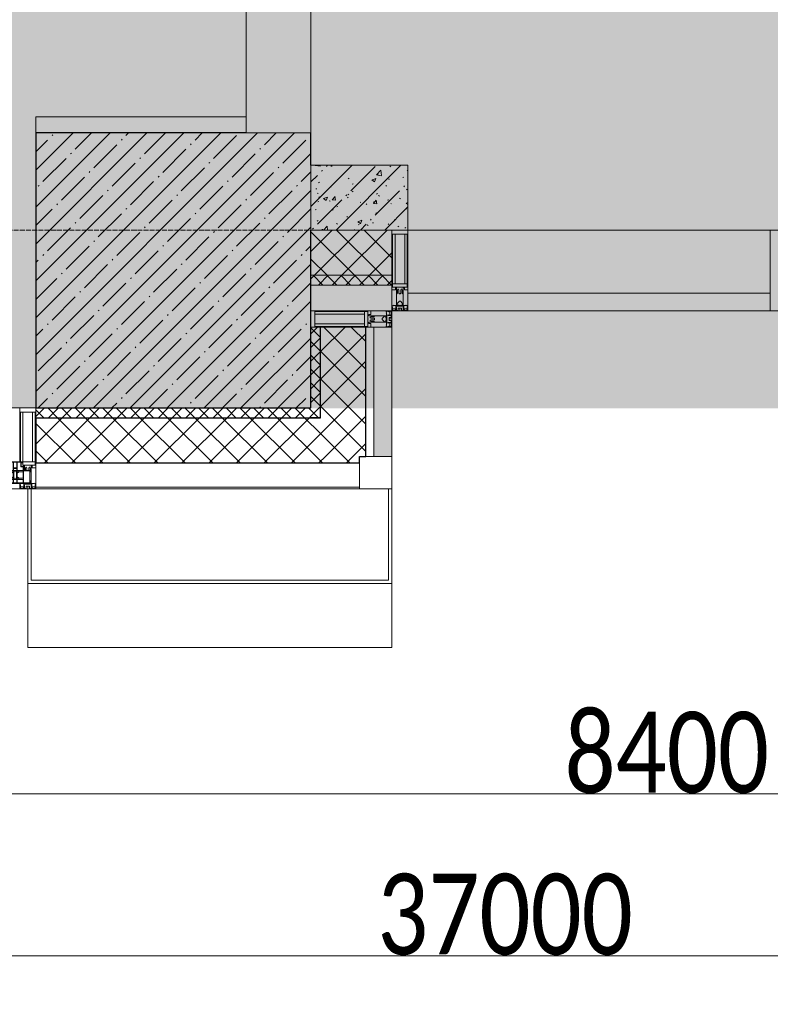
# Model space of a CAD drawing. Header units: millimetres. Extents: x -559767 to 178656, y -69521 to 138453.
# Tile 94 of 256: x -175303 to -172983, y 89878 to 92921. Entities that reach past the tile are written whole.
import ezdxf

# ---------------------------------------------------------------- set-up
doc = ezdxf.new("R2010")
doc.units = ezdxf.units.MM
doc.linetypes.add('-D1-02х01', pattern=[3, 2, -1])
doc.linetypes.add('-D1d1-15x02', pattern=[19, 15, -2, 0, -2])
doc.layers.get('Defpoints').update_dxf_attribs({"color": 31})
for name, color, linetype, lineweight in [('_0', 7, 'Continuous', 13), ('A-ANNO-DIMS', 8, 'Continuous', 5), ('A-COLS', 7, 'Continuous', 5), ('A-DETL-GENF', 7, 'Continuous', 5), ('A-FLOR', 7, 'Continuous', 5), ('A-GLAZ', 7, 'Continuous', 5), ('A-GLAZ-CURT', 8, 'Continuous', 5), ('A-GLAZ-CWMG', 8, 'Continuous', 5), ('A-WALL', 7, 'Continuous', 5), ('A-WALL-FNSH', 8, 'Continuous', 5), ('I-WALL', 7, 'Continuous', 5), ('S-COLS', 7, 'Continuous', 5), ('S-GRID', 7, 'Continuous', 5)]:
    doc.layers.add(name, color=color, linetype=linetype, lineweight=lineweight)
doc.styles.add('Calibri Light', font='calibril.ttf', dxfattribs={"width": 0.8, "height": 250})
doc.dimstyles.new('2_5', dxfattribs={"dimscale": 304.8, "dimtxt": 294.337106, "dimasz": 0.492126, "dimexe": 0.492126, "dimexo": 0.492126, "dimgap": 0, "dimtad": 1, "dimdec": 0, "dimrnd": 5, "dimdsep": 46, "dimtxsty": 'Calibri Light', "dimblk1": 'OBLIQUE', "dimblk2": 'OBLIQUE', "dimsah": 1, "dimcen": 0.09, "dimdle": 0.492126, "dimazin": 0, "dimtfac": 1, "dimtdec": 4, "dimtix": 1, "dimtmove": 0, "dimatfit": 3, "dimfxl": 1, "dimtvp": 1, "dimtolj": 1, "dimtzin": 0, "dimlwd": 5, "dimlwe": 5, "dimarcsym": 2})
pattern_1 = [(45, (0, 0), (-21.213203, 21.213203), []), (135, (0, 0), (-21.213203, -21.213203), [])]
pattern_2 = [(45, (0, 0), (-42.4264, 42.4264), []), (135, (0, 0), (-42.4264, -42.4264), [])]
pattern_3 = [(45, (-192252.93, 92220.76), (-75.43415, 75.43415), [106.68, -17.78, 3.556, -17.78]), (45, (-192252.93, 92296.14), (-75.43415, 75.43415), []), (50, (-192252.93, 92220.76), (127.5292, -11.1576), [13.335, -146.685]), (355, (-192252.93, 92220.76), (-24.6697, 133.74), [10.668, -117.348]), (100.451, (-192242.31, 92219.83), (102.8597, 122.5818), [11.333, -124.663]), (46.184, (-192252.93, 92256.32), (189.7552, -29.4304), [20.002, -220.027]), (96.636, (-192237.12, 92253.86), (166.1822, 173.1996), [17, -186.995]), (351.184, (-192252.93, 92256.32), (166.184, 173.1976), [16.002, -176.022]), (21, (-192235.15, 92247.43), (106.13027, -71.586), [13.335, -146.685]), (326, (-192235.15, 92247.43), (43.2619, 128.93175), [10.668, -117.348]), (71.451, (-192226.31, 92241.46), (149.392, 57.34505), [11.333, -124.663]), (37.5, (-192252.935, 92220.757), (2.16223, 59.18836), [3.353, -112.573, 3.353, -115.773, -117.792]), (37.5, (-192252.935, 92220.757), (2.16223, 59.18836), [-235.052, 3.353, -114.44]), (7.5, (-192252.935, 92220.757), (46.77386, 70.12615), [3.353, -64.567, 3.353, -109.906, -44.894]), (7.5, (-192252.935, 92220.757), (46.77386, 70.12615), [-181.178, 3.353, -41.542]), (327.5, (-192292.584, 92220.757), (94.91367, -4.01009), [3.353, -41.097, 3.353, -135.331, -184.023]), (327.5, (-192292.584, 92220.757), (94.91367, -4.01009), [-183.134, 3.353, -180.67]), (317.5, (-192310.36, 92220.76), (103.69057, 17.79882), [3.353, -54.432, 3.353, -88.748, -130.683]), (317.5, (-192310.36, 92220.76), (103.69057, 17.79882), [-149.885, 3.353, -127.33])]

# ---------------------------------------------------------------- blocks, each defined once
blk = doc.blocks.new('A_PAN_Створка - 383мм-V25-50_AS_M_L13')
at = {"layer": 'A-GLAZ-CURT'}
h = blk.add_hatch(dxfattribs=at)
h.set_pattern_fill('FP_23', color=256, style=0, pattern_type=2)
h.set_pattern_definition([(225, (16810, -750), (14.142136, -14.142136), []), (315, (16810, -750), (14.142136, 14.142136), [])])
h.paths.add_polyline_path([(-33.4, -31.8), (-54.6, -31.9), (-54.9, -34.1), (-57.2, -36.4), (-57.2, -60.8), (-54.6, -63.4), (-53.6, -82.7), (54.6, -81.8), (55.5, -62.5), (57.2, -60.8), (57.2, -36.4), (54.9, -34.1), (54.5, -31.8)])
at = {"layer": 'A-DETL-GENF'}
for p, q in [((-70, -32.1), (-61.4, -23.5)), ((61.4, -23.5), (-61.4, -23.5)), ((-54.9, -25.8), (-53.9, -24.8)), ((-54.9, -29.5), (-54.9, -25.8)), ((-53.9, -30.5), (-54.9, -29.5)), ((-53.9, -24.8), (53.9, -24.8)), ((54.9, -25.8), (53.9, -24.8)), ((53.9, -30.5), (54.9, -29.5)), ((54.9, -29.5), (54.9, -25.8)), ((70, -32.1), (61.4, -23.5)), ((-70, -62.5), (-70, -32.1)), ((-67.8, -38.3), (-65.7, -37.4)), ((-67.8, -55.7), (-67.8, -38.3)), ((-66, -56.5), (-67.8, -55.7)), ((-66, -56.5), (-62, -59.1)), ((-65.7, -37.4), (-60.8, -34.7)), ((-62, -59.1), (-60.7, -61)), ((-60.8, -34.7), (-57.3, -35.9)), ((-55.2, -33.8), (-57.3, -35.9)), ((-54.9, -34.1), (-57.2, -36.4)), ((-57.2, -36.4), (-57.2, -60.8)), ((-57.2, -60.8), (-54.6, -63.4)), ((-55.2, -33.8), (-54.8, -31.5)), ((-54.5, -31.8), (-54.9, -34.1)), ((0, -31.5), (-54.8, -31.5)), ((54.5, -31.8), (-54.5, -31.8)), ((53.9, -30.5), (-53.9, -30.5)), ((0, -31.5), (54.8, -31.5)), ((54.9, -34.1), (54.5, -31.8)), ((54.6, -63.4), (57.2, -60.8)), ((55.2, -33.8), (54.8, -31.5)), ((57.2, -36.4), (54.9, -34.1)), ((55.2, -33.8), (57.3, -35.9)), ((57.2, -60.8), (57.2, -36.4)), ((60.8, -34.7), (57.3, -35.9)), ((62, -59.1), (60.7, -61)), ((65.7, -37.4), (60.8, -34.7)), ((66, -56.5), (62, -59.1)), ((67.8, -38.3), (65.7, -37.4)), ((66, -56.5), (67.8, -55.7)), ((67.8, -55.7), (67.8, -38.3)), ((70, -62.5), (70, -32.1)), ((-91.5, -87.5), (-73.9, -87.5)), ((-91.5, -92), (-91.5, -87.5)), ((-83.4, -90.3), (-83.4, -87.5)), ((-83.4, -90.3), (-69.4, -90.3)), ((-73.9, -62.5), (-70, -62.5)), ((-73.9, -87.5), (-73.9, -62.5)), ((-69.4, -66.5), (-73.9, -66.5)), ((-73.9, -81.5), (-69.4, -81.5)), ((-69.4, -85.5), (-73.9, -85.5)), ((-69.4, -81.5), (-69.4, -66.5)), ((-69.4, -90.3), (-69.4, -85.5)), ((-61.7, -62.5), (-67.9, -62.5)), ((-67.9, -62.5), (-67.9, -89.3)), ((-67.9, -89.3), (-66.9, -90.3)), ((-66.9, -90.3), (-57.4, -90.3)), ((-61.7, -64.9), (-61.7, -62.5)), ((-60.1, -67.7), (-61.7, -64.9)), ((-60.7, -61), (-57.4, -61)), ((-56.4, -67.7), (-60.1, -67.7)), ((-57.4, -61), (-54.9, -63.5)), ((-57.4, -90.3), (-56.4, -89.4)), ((-56.4, -89.4), (-56.4, -67.7)), ((-54.9, -63.5), (-54.9, -81.9)), ((-54.9, -81.9), (-53.8, -83)), ((-54.9, -85.6), (-53.9, -84.6)), ((-54.9, -89.3), (-54.9, -85.6)), ((-53.9, -90.3), (-54.9, -89.3)), ((-54.6, -63.4), (-54.6, -81.8)), ((-54.6, -81.8), (-53.6, -82.7)), ((-53.9, -84.6), (53.9, -84.6)), ((53.9, -90.3), (-53.9, -90.3)), ((53.8, -83), (-53.8, -83)), ((-53.6, -82.7), (53.6, -82.7)), ((53.6, -82.7), (54.6, -81.8)), ((54.9, -81.9), (53.8, -83)), ((54.9, -85.6), (53.9, -84.6)), ((53.9, -90.3), (54.9, -89.3)), ((54.6, -81.8), (54.6, -63.4)), ((57.4, -61), (54.9, -63.5)), ((54.9, -63.5), (54.9, -81.9)), ((54.9, -89.3), (54.9, -85.6)), ((56.4, -67.7), (60.1, -67.7)), ((56.4, -89.4), (56.4, -67.7)), ((57.4, -90.3), (56.4, -89.4)), ((60.7, -61), (57.4, -61)), ((66.9, -90.3), (57.4, -90.3)), ((60.1, -67.7), (61.7, -64.9)), ((61.7, -62.5), (67.9, -62.5)), ((61.7, -64.9), (61.7, -62.5)), ((67.9, -89.3), (66.9, -90.3)), ((67.9, -62.5), (67.9, -89.3)), ((69.4, -66.5), (73.9, -66.5)), ((69.4, -81.5), (69.4, -66.5)), ((73.9, -81.5), (69.4, -81.5)), ((69.4, -85.5), (73.9, -85.5)), ((69.4, -90.3), (69.4, -85.5)), ((83.4, -90.3), (69.4, -90.3)), ((73.9, -62.5), (70, -62.5)), ((73.9, -87.5), (73.9, -62.5)), ((91.5, -87.5), (73.9, -87.5)), ((83.4, -90.3), (83.4, -87.5)), ((91.5, -92), (91.5, -87.5)), ((-91.5, -92), (91.5, -92))]:
    blk.add_line(p, q, dxfattribs=at)
at = {"layer": 'A-DETL-GENF', "color": 9, "true_color": 0xc8c8c8}
for p, q in [((95.1, -87.5), (95.1, -105.1)), ((99.6, -87.5), (95.1, -87.5)), ((99.6, -270.5), (99.6, -87.5)), ((39.7, -109), (31.1, -117.6)), ((31.1, -117.6), (31.1, -240.4)), ((70.1, -109), (39.7, -109)), ((41.4, -123.8), (43.5, -121.7)), ((45, -113.3), (42.3, -118.2)), ((42.3, -118.2), (43.5, -121.7)), ((45.9, -111.2), (45, -113.3)), ((63.3, -111.2), (45.9, -111.2)), ((64.1, -113), (63.3, -111.2)), ((64.1, -113), (66.7, -117)), ((66.7, -117), (68.6, -118.3)), ((68.6, -118.3), (68.6, -121.6)), ((68.6, -121.6), (71.1, -124.1)), ((70.1, -105.1), (70.1, -109)), ((95.1, -105.1), (70.1, -105.1)), ((74.1, -109.6), (74.1, -105.1)), ((89.1, -109.6), (74.1, -109.6)), ((89.1, -105.1), (89.1, -109.6)), ((93.1, -109.6), (93.1, -105.1)), ((97.9, -109.6), (93.1, -109.6)), ((97.9, -95.6), (95.1, -95.6)), ((97.9, -95.6), (97.9, -109.6)), ((41.4, -123.8), (39.1, -124.2)), ((39.1, -179), (39.1, -124.2)), ((71.1, -124.1), (89.5, -124.1)), ((89.5, -124.1), (90.6, -125.2)), ((90.6, -125.2), (90.6, -232.8)), ((39.1, -179), (39.1, -233.8)), ((39.7, -249), (31.1, -240.4)), ((41.4, -234.2), (39.1, -233.8)), ((41.4, -234.2), (43.5, -236.3)), ((42.3, -239.8), (43.5, -236.3)), ((45, -244.7), (42.3, -239.8)), ((64.1, -245), (66.7, -241)), ((66.7, -241), (68.6, -239.7)), ((68.6, -236.4), (71.1, -233.9)), ((68.6, -239.7), (68.6, -236.4)), ((71.1, -233.9), (89.5, -233.9)), ((89.5, -233.9), (90.6, -232.8)), ((70.1, -249), (39.7, -249)), ((45.9, -246.8), (45, -244.7)), ((63.3, -246.8), (45.9, -246.8)), ((64.1, -245), (63.3, -246.8)), ((70.1, -252.9), (70.1, -249)), ((95.1, -252.9), (70.1, -252.9)), ((74.1, -248.4), (74.1, -252.9)), ((89.1, -248.4), (74.1, -248.4)), ((89.1, -252.9), (89.1, -248.4)), ((93.1, -248.4), (93.1, -252.9)), ((97.9, -248.4), (93.1, -248.4)), ((95.1, -270.5), (95.1, -252.9)), ((97.9, -262.4), (95.1, -262.4)), ((99.6, -270.5), (95.1, -270.5)), ((97.9, -262.4), (97.9, -248.4))]:
    blk.add_line(p, q, dxfattribs=at)
at = {"layer": 'A-GLAZ'}
for p, q in [((-67.9, -17), (-171, -17)), ((-171, -17), (-171, -57)), ((-171, -18.5), (-153.5, -18.5)), ((-153.5, -18.5), (-152, -20)), ((-152, -20), (-152, -73.5)), ((-150.5, -17), (-150.5, -29.4)), ((-132.4, -18.6), (-150.5, -18.6)), ((-150.5, -29.4), (-132.4, -29.4)), ((-132.4, -29.4), (-132.4, -18.6)), ((-131, -18.2), (-131, -29.5)), ((-120.8, -18.2), (-131, -18.2)), ((-131, -29.5), (-120.8, -29.5)), ((-120.8, -18.2), (-120.8, -29.5)), ((-119.3, -18.6), (-92.5, -18.6)), ((-119.3, -29.4), (-119.3, -18.6)), ((-92.5, -29.4), (-119.3, -29.4)), ((-92.5, -18.6), (-92.5, -29.4)), ((-90.8, -18.5), (-90.8, -29.4)), ((-87.3, -18.5), (-90.8, -18.5)), ((-90.8, -29.4), (-85.9, -29.4)), ((-87.3, -20.4), (-87.3, -18.5)), ((-87.3, -20.4), (-87.3, -21.9)), ((-84.8, -20.4), (-87.3, -20.4)), ((-87.3, -21.9), (-85.9, -21.9)), ((-85.9, -18.2), (-85.9, -20.4)), ((-75.9, -18.2), (-85.9, -18.2)), ((-85.9, -21.9), (-85.9, -29.4)), ((-85.9, -29.4), (-85.9, -32.5)), ((-83.4, -20.4), (-84.8, -20.4)), ((-70, -33.8), (-83.4, -20.4)), ((-78, -84), (-78, -23.5)), ((-78, -23.5), (-67.9, -23.5)), ((-75.9, -21.5), (-75.9, -18.2)), ((-75.9, -21.5), (-75.9, -23.5)), ((-74.9, -21.5), (-75.9, -21.5)), ((-75.9, -23.5), (-73, -23.5)), ((-74.9, -17.9), (-74.9, -21.5)), ((-68.9, -17.9), (-74.9, -17.9)), ((-67.2, -29.3), (-73, -23.5)), ((-61.4, -23.5), (-70, -32.1)), ((-68.9, -21.5), (-68.9, -17.9)), ((-67.9, -21.5), (-68.9, -21.5)), ((67.9, -17), (-67.9, -17)), ((-61.4, -23.5), (-67.9, -17)), ((-67.9, -17), (-67.9, -23.5)), ((-67.9, -17), (67.9, -17)), ((-67.9, -21.5), (-67.9, -23.5)), ((-67.9, -23.5), (-64.6, -26.8)), ((-67.9, -23.5), (-64.6, -26.8)), ((-64.6, -26.8), (-67.2, -29.3)), ((-64.6, -26.8), (-61.4, -23.5)), ((61.4, -23.5), (-61.4, -23.5)), ((67.9, -17), (61.4, -23.5)), ((70, -32.1), (61.4, -23.5)), ((61.4, -23.5), (64.6, -26.8)), ((67.9, -23.5), (64.6, -26.8)), ((64.6, -26.8), (67.9, -23.5)), ((64.6, -26.8), (67.2, -29.3)), ((67.2, -29.3), (73, -23.5)), ((67.9, -23.5), (67.9, -17)), ((171, -17), (67.9, -17)), ((67.9, -21.5), (67.9, -23.5)), ((67.9, -21.5), (68.9, -21.5)), ((67.9, -23.5), (78, -23.5)), ((68.9, -17.9), (74.9, -17.9)), ((68.9, -21.5), (68.9, -17.9)), ((70, -33.8), (83.4, -20.4)), ((75.9, -23.5), (73, -23.5)), ((74.9, -17.9), (74.9, -21.5)), ((74.9, -21.5), (75.9, -21.5)), ((75.9, -18.2), (85.9, -18.2)), ((75.9, -21.5), (75.9, -18.2)), ((75.9, -21.5), (75.9, -23.5)), ((78, -23.5), (78, -84)), ((83.4, -20.4), (84.8, -20.4)), ((84.8, -20.4), (87.3, -20.4)), ((85.9, -18.2), (85.9, -20.4)), ((85.9, -21.9), (85.9, -29.4)), ((87.3, -21.9), (85.9, -21.9)), ((85.9, -29.4), (85.9, -32.5)), ((90.8, -29.4), (85.9, -29.4)), ((87.3, -18.5), (90.8, -18.5)), ((87.3, -20.4), (87.3, -18.5)), ((87.3, -20.4), (87.3, -21.9)), ((90.8, -18.5), (90.8, -29.4)), ((92.5, -18.6), (92.5, -29.4)), ((119.3, -18.6), (92.5, -18.6)), ((92.5, -29.4), (119.3, -29.4)), ((119.3, -29.4), (119.3, -18.6)), ((120.8, -18.2), (120.8, -29.5)), ((120.8, -18.2), (131, -18.2)), ((131, -29.5), (120.8, -29.5)), ((131, -18.2), (131, -29.5)), ((132.4, -18.6), (150.5, -18.6)), ((132.4, -29.4), (132.4, -18.6)), ((150.5, -29.4), (132.4, -29.4)), ((150.5, -17), (150.5, -29.4)), ((153.5, -18.5), (152, -20)), ((152, -20), (152, -73.5)), ((171, -18.5), (153.5, -18.5)), ((171, -57), (171, -17)), ((-171, -55.5), (-152, -55.5)), ((-171, -57), (-156, -57)), ((-153, -60), (-153, -73.5)), ((-150.5, -33.6), (-150.5, -68)), ((-136.3, -33.6), (-150.5, -33.6)), ((-136.4, -52.4), (-150.5, -52.4)), ((-150.5, -56.6), (-132.4, -56.6)), ((-137.2, -31), (-135.8, -35)), ((-132.5, -31), (-137.2, -31)), ((-137.2, -54.8), (-135.8, -50.8)), ((-132.5, -54.8), (-137.2, -54.8)), ((-132.1, -36.8), (-135.8, -35)), ((-132.1, -49), (-135.8, -50.8)), ((-132.5, -31.9), (-133.4, -33.7)), ((-133.4, -33.7), (-130.1, -35.3)), ((-133.4, -52), (-130.1, -50.4)), ((-132.5, -53.8), (-133.4, -52)), ((-132.5, -31.9), (-132.5, -31)), ((-132.5, -53.8), (-132.5, -54.8)), ((-132.4, -56.6), (-132.4, -82.5)), ((-132.1, -49), (-132.1, -36.8)), ((-131, -30.9), (-131, -33)), ((-120.8, -30.9), (-131, -30.9)), ((-129.4, -34.6), (-131, -33)), ((-129.4, -51.1), (-131, -52.7)), ((-131, -55.1), (-131, -52.7)), ((-120.8, -55.1), (-131, -55.1)), ((-131, -56.5), (-131, -62.6)), ((-131, -56.5), (-120.8, -56.5)), ((-130.1, -35.3), (-129.4, -34.6)), ((-130.1, -35.3), (-130.1, -50.4)), ((-130.1, -50.4), (-129.4, -51.1)), ((-122.4, -34.6), (-120.8, -33)), ((-121.7, -35.3), (-122.4, -34.6)), ((-121.7, -50.4), (-122.4, -51.1)), ((-122.4, -51.1), (-120.8, -52.7)), ((-118.4, -33.7), (-121.7, -35.3)), ((-121.7, -35.3), (-121.7, -50.4)), ((-118.4, -52), (-121.7, -50.4)), ((-120.8, -30.9), (-120.8, -33)), ((-120.8, -55.1), (-120.8, -52.7)), ((-120.8, -56.5), (-120.8, -62.6)), ((-119.7, -36.8), (-115.9, -35)), ((-119.7, -49), (-119.7, -36.8)), ((-119.7, -49), (-115.9, -50.8)), ((-119.3, -31), (-114.6, -31)), ((-119.3, -31.9), (-119.3, -31)), ((-119.3, -31.9), (-118.4, -33.7)), ((-119.3, -53.8), (-118.4, -52)), ((-119.3, -53.8), (-119.3, -54.8)), ((-119.3, -54.8), (-114.6, -54.8)), ((-119.3, -56.6), (-119.3, -82.5)), ((-92.5, -56.6), (-119.3, -56.6)), ((-114.6, -31), (-115.9, -35)), ((-114.6, -54.8), (-115.9, -50.8)), ((-94.1, -33.5), (-115.4, -33.5)), ((-94.1, -52.5), (-115.3, -52.5)), ((-89.9, -35.1), (-94.1, -33.5)), ((-89.9, -50.9), (-94.1, -52.5)), ((-92.5, -56.6), (-92.5, -82.5)), ((-90.8, -56.6), (-85.9, -56.6)), ((-90.8, -62.7), (-90.8, -56.6)), ((-89.9, -32.5), (-89.9, -35.1)), ((-85.9, -32.5), (-89.9, -32.5)), ((-89.9, -35.1), (-89.9, -50.9)), ((-89.9, -52.2), (-89.9, -50.9)), ((-89.9, -52.2), (-88.6, -53.5)), ((-85.9, -53.5), (-88.6, -53.5)), ((-85.9, -53.5), (-78, -45.6)), ((-85.9, -56.6), (-85.9, -53.5)), ((-78, -36.8), (-70, -36.8)), ((-78, -45.6), (-78, -36.8)), ((-70, -32.1), (-70, -62.5)), ((-70, -36.8), (-70, -33.8)), ((70, -62.5), (70, -32.1)), ((70, -36.8), (70, -33.8)), ((78, -36.8), (70, -36.8)), ((78, -45.6), (78, -36.8)), ((85.9, -53.5), (78, -45.6)), ((85.9, -32.5), (89.9, -32.5)), ((85.9, -53.5), (88.6, -53.5)), ((85.9, -56.6), (85.9, -53.5)), ((90.8, -56.6), (85.9, -56.6)), ((89.9, -52.2), (88.6, -53.5)), ((89.9, -32.5), (89.9, -35.1)), ((89.9, -35.1), (94.1, -33.5)), ((89.9, -35.1), (89.9, -50.9)), ((89.9, -50.9), (94.1, -52.5)), ((89.9, -52.2), (89.9, -50.9)), ((90.8, -62.7), (90.8, -56.6)), ((92.5, -56.6), (119.3, -56.6)), ((92.5, -56.6), (92.5, -82.5)), ((94.1, -33.5), (115.4, -33.5)), ((94.1, -52.5), (115.3, -52.5)), ((114.6, -31), (115.9, -35)), ((119.3, -31), (114.6, -31)), ((114.6, -54.8), (115.9, -50.8)), ((119.3, -54.8), (114.6, -54.8)), ((119.7, -36.8), (115.9, -35)), ((119.7, -49), (115.9, -50.8)), ((119.3, -31.9), (118.4, -33.7)), ((118.4, -33.7), (121.7, -35.3)), ((118.4, -52), (121.7, -50.4)), ((119.3, -53.8), (118.4, -52)), ((119.3, -31.9), (119.3, -31)), ((119.3, -53.8), (119.3, -54.8)), ((119.3, -56.6), (119.3, -82.5)), ((119.7, -49), (119.7, -36.8)), ((120.8, -30.9), (120.8, -33)), ((120.8, -30.9), (131, -30.9)), ((122.4, -34.6), (120.8, -33)), ((122.4, -51.1), (120.8, -52.7)), ((120.8, -55.1), (120.8, -52.7)), ((120.8, -55.1), (131, -55.1)), ((120.8, -56.5), (120.8, -62.6)), ((131, -56.5), (120.8, -56.5)), ((121.7, -35.3), (122.4, -34.6)), ((121.7, -35.3), (121.7, -50.4)), ((121.7, -50.4), (122.4, -51.1)), ((129.4, -34.6), (131, -33)), ((130.1, -35.3), (129.4, -34.6)), ((130.1, -50.4), (129.4, -51.1)), ((129.4, -51.1), (131, -52.7)), ((133.4, -33.7), (130.1, -35.3)), ((130.1, -35.3), (130.1, -50.4)), ((133.4, -52), (130.1, -50.4)), ((131, -30.9), (131, -33)), ((131, -55.1), (131, -52.7)), ((131, -56.5), (131, -62.6)), ((132.1, -36.8), (135.8, -35)), ((132.1, -49), (132.1, -36.8)), ((132.1, -49), (135.8, -50.8)), ((150.5, -56.6), (132.4, -56.6)), ((132.4, -56.6), (132.4, -82.5)), ((132.5, -31), (137.2, -31)), ((132.5, -31.9), (132.5, -31)), ((132.5, -31.9), (133.4, -33.7)), ((132.5, -53.8), (133.4, -52)), ((132.5, -53.8), (132.5, -54.8)), ((132.5, -54.8), (137.2, -54.8)), ((137.2, -31), (135.8, -35)), ((137.2, -54.8), (135.8, -50.8)), ((136.3, -33.6), (150.5, -33.6)), ((136.4, -52.4), (150.5, -52.4)), ((150.5, -33.6), (150.5, -68)), ((171, -55.5), (152, -55.5)), ((153, -73.5), (153, -60)), ((156, -57), (171, -57)), ((-153, -73.5), (-150, -73.5)), ((-150.5, -68), (-143.5, -68)), ((-150.5, -69.5), (-150.5, -73.5)), ((-145, -69.5), (-150.5, -69.5)), ((-150, -73.5), (-150, -84)), ((-150, -84), (-78, -84)), ((-148.5, -81), (-148.5, -82.5)), ((-143.5, -81), (-148.5, -81)), ((-148.5, -82.5), (-132.4, -82.5)), ((-145, -69.5), (-145, -79.5)), ((-143.5, -68), (-143.5, -81)), ((-120.8, -62.6), (-131, -62.6)), ((-131, -64.6), (-120.8, -64.6)), ((-131, -82.5), (-131, -64.6)), ((-131, -82.5), (-120.8, -82.5)), ((-120.8, -82.5), (-120.8, -64.6)), ((-119.3, -82.5), (-92.5, -82.5)), ((-73.9, -87.5), (-91.5, -87.5)), ((-91.5, -87.5), (-91.5, -92)), ((-80.4, -62.7), (-90.8, -62.7)), ((-90.8, -64.6), (-90.8, -82.5)), ((-80.1, -64.6), (-90.8, -64.6)), ((-90.8, -82.5), (-79.5, -82.5)), ((-78, -84), (-85, -84)), ((-85, -84), (-85, -87.5)), ((-85, -87.5), (-78, -87.5)), ((-80.4, -61.1), (-80.4, -62.7)), ((-78, -61.1), (-80.4, -61.1)), ((-80.1, -66.1), (-80.1, -64.6)), ((-78, -66.1), (-80.1, -66.1)), ((-79.5, -80.6), (-78, -80.6)), ((-79.5, -82.5), (-79.5, -80.6)), ((-78, -66.1), (-78, -61.1)), ((-78, -87.5), (-78, -84)), ((-78, -84), (-73.9, -84)), ((-70, -62.5), (-73.9, -62.5)), ((-73.9, -62.5), (-73.9, -87.5)), ((73.9, -62.5), (70, -62.5)), ((73.9, -87.5), (73.9, -62.5)), ((73.9, -84), (78, -84)), ((91.5, -87.5), (73.9, -87.5)), ((78, -61.1), (80.4, -61.1)), ((78, -66.1), (78, -61.1)), ((78, -66.1), (80.1, -66.1)), ((79.5, -80.6), (78, -80.6)), ((78, -87.5), (78, -84)), ((78, -84), (85, -84)), ((78, -84), (150, -84)), ((85, -87.5), (78, -87.5)), ((79.5, -82.5), (79.5, -80.6)), ((90.8, -82.5), (79.5, -82.5)), ((80.1, -64.6), (90.8, -64.6)), ((80.1, -66.1), (80.1, -64.6)), ((80.4, -61.1), (80.4, -62.7)), ((80.4, -62.7), (90.8, -62.7)), ((85, -84), (85, -87.5)), ((90.8, -64.6), (90.8, -82.5)), ((91.5, -92), (91.5, -87.5)), ((119.3, -82.5), (92.5, -82.5)), ((120.8, -62.6), (131, -62.6)), ((120.8, -82.5), (120.8, -64.6)), ((131, -64.6), (120.8, -64.6)), ((131, -82.5), (120.8, -82.5)), ((131, -82.5), (131, -64.6)), ((148.5, -82.5), (132.4, -82.5)), ((143.5, -68), (143.5, -81)), ((150.5, -68), (143.5, -68)), ((143.5, -81), (148.5, -81)), ((145, -69.5), (150.5, -69.5)), ((145, -69.5), (145, -79.5)), ((148.5, -81), (148.5, -82.5)), ((150, -84), (150, -73.5)), ((150, -73.5), (153, -73.5)), ((150.5, -69.5), (150.5, -73.5)), ((-91.5, -92), (91.5, -92))]:
    blk.add_line(p, q, dxfattribs=at)
for centre, start, end in [((-156, -60), 0, 90), ((156, -60), 90, 180)]:
    blk.add_arc(centre, 3, start, end, dxfattribs=at)
at = {"layer": 'A-GLAZ', "linetype": '-D1-02х01'}
blk.add_arc((91.4, -87.5), 183, 181.4091, 271.1445, dxfattribs=at)
blk = doc.blocks.new('Rectangular Mullion - R_StandardFrame_50Wx250H-V24-50_AS_M_L13')
at = {"layer": 'A-GLAZ-CWMG'}
for p, q in [((10710.4, -500), (10670, -500)), ((10950, -500), (10739.9, -500)), ((10950, -750), (10670, -750))]:
    blk.add_line(p, q, dxfattribs=at)
blk = doc.blocks.new('Quad Corner Mullion - Q_0_100_-50-4783203-50_AS_M_L13')
at = {"layer": 'A-GLAZ-CWMG', "lineweight": 9}
for p, q in [((-100, 100), (0, 100)), ((-100, 0), (-100, 100)), ((0, 100), (0, 0)), ((0, 0), (-100, 0))]:
    blk.add_line(p, q, dxfattribs=at)
blk = doc.blocks.new('Rectangular Mullion - 50Wx250H-2623690-50_AS_M_L13')
at = {"layer": 'A-DETL-GENF'}
for p, q in [((-25, 65.2), (-25, 250)), ((-25, 250), (0, 250)), ((25, 250), (0, 250)), ((25, 65.2), (25, 250)), ((-23, 237.3), (0, 237.3)), ((-23, 237.3), (-23, 73.6)), ((-14.9, 84), (-14.9, 237.3)), ((23, 237.3), (0, 237.3)), ((14.9, 84), (14.9, 237.3)), ((23, 237.3), (23, 73.6)), ((-14, 65.2), (-25, 65.2)), ((0, 84), (-23, 84)), ((-0.5, 73.6), (-23, 73.6)), ((-14, 71.3), (-14, 65.2)), ((-10, 71.3), (-14, 71.3)), ((-10, 53), (-10, 71.3)), ((-7, 65.2), (-5.9, 67.3)), ((-7, 65.2), (-7, 54.7)), ((-4.1, 67.3), (-5.9, 67.3)), ((-4.1, 67.3), (-2.9, 65.1)), ((-2.9, 65.1), (-2.9, 54.6)), ((0, 84), (23, 84)), ((0.5, 73.6), (23, 73.6)), ((4.1, 67.3), (2.9, 65.1)), ((2.9, 65.1), (2.9, 54.6)), ((4.1, 67.3), (5.9, 67.3)), ((7, 65.2), (5.9, 67.3)), ((7, 65.2), (7, 54.7)), ((10, 71.3), (14, 71.3)), ((10, 53), (10, 71.3)), ((14, 71.3), (14, 65.2)), ((14, 65.2), (25, 65.2)), ((-8.7, 53), (-10, 53)), ((-10, 53), (-10, 17)), ((-8.7, 53), (-7, 54.7)), ((-1.3, 53), (-2.9, 54.6)), ((0, 53), (-1.3, 53)), ((0, 53), (1.3, 53)), ((1.3, 53), (2.9, 54.6)), ((8.7, 53), (7, 54.7)), ((8.7, 53), (10, 53)), ((10, 53), (10, 17)), ((-23.8, 14.6), (-25, 14.2)), ((-25, 0), (-25, 14.2)), ((-22.3, 17), (-23.8, 17)), ((-23.8, 17), (-23.8, 14.6)), ((-22.5, 10.6), (-23.8, 14.6)), ((-22.5, 10.6), (-23.7, 9.9)), ((-23.7, 1.3), (-23.7, 9.9)), ((-23.7, 1.3), (-11.8, 1.3)), ((-23.2, 10.2), (-22.5, 8)), ((-22.5, 8), (-22.5, 4.5)), ((-21.3, 4.5), (-22.5, 4.5)), ((-22.3, 17), (-22.3, 16)), ((-22.3, 16), (-21.3, 16)), ((-19, 17.6), (-21.3, 16)), ((-21.3, 4.5), (-21.3, 6.5)), ((-21.3, 6.5), (-14.2, 6.5)), ((-18.4, 16.6), (-19, 17.6)), ((-7.4, 16.6), (-18.4, 16.6)), ((-14.2, 6.5), (-14.2, 4.5)), ((-13.2, 4.5), (-14.2, 4.5)), ((-13.2, 4.5), (-12.2, 7.2)), ((-12.7, 7.6), (-11.3, 11.4)), ((-12.7, 7.6), (-11.8, 6.9)), ((-12.2, 9), (-12.2, 14.8)), ((-12.2, 14.8), (0, 14.8)), ((-11.8, 1.3), (-11.8, 6.9)), ((-10.5, 11.2), (-11.3, 11.4)), ((-10.5, 1.5), (-10.5, 11.2)), ((-4.8, 1.5), (-10.5, 1.5)), ((-10, 17), (-7.5, 17)), ((-8.5, 23), (-1.5, 30)), ((-8.5, 18.5), (-8.5, 23)), ((-7.5, 18.5), (-8.5, 18.5)), ((-7.5, 17), (-7.5, 18.5)), ((-7.4, 18), (-7.4, 16.6)), ((-2.6, 18), (-7.4, 18)), ((0, 8), (-4.8, 8)), ((-4.8, 1.5), (-4.8, 8)), ((-2.6, 18), (-2.6, 16.8)), ((-2.6, 16.8), (0, 16.8)), ((-1.5, 30), (0, 30)), ((1.5, 30), (0, 30)), ((2.6, 16.8), (0, 16.8)), ((0, 14.8), (0, 16.8)), ((0, 14.8), (0, 16.8)), ((12.2, 14.8), (0, 14.8)), ((0, 0), (0, 8)), ((0, 8), (4.8, 8)), ((0, 0), (0, 8)), ((8.5, 23), (1.5, 30)), ((2.6, 18), (2.6, 16.8)), ((2.6, 18), (7.4, 18)), ((4.8, 1.5), (4.8, 8)), ((4.8, 1.5), (10.5, 1.5)), ((7.4, 18), (7.4, 16.6)), ((7.4, 16.6), (18.4, 16.6)), ((7.5, 18.5), (8.5, 18.5)), ((7.5, 17), (7.5, 18.5)), ((10, 17), (7.5, 17)), ((8.5, 18.5), (8.5, 23)), ((10.5, 11.2), (11.3, 11.4)), ((10.5, 1.5), (10.5, 11.2)), ((12.7, 7.6), (11.3, 11.4)), ((12.7, 7.6), (11.8, 6.9)), ((11.8, 1.3), (11.8, 6.9)), ((23.7, 1.3), (11.8, 1.3)), ((12.2, 9), (12.2, 14.8)), ((13.2, 4.5), (12.2, 7.2)), ((13.2, 4.5), (14.2, 4.5)), ((21.3, 6.5), (14.2, 6.5)), ((14.2, 6.5), (14.2, 4.5)), ((18.4, 16.6), (19, 17.6)), ((19, 17.6), (21.3, 16)), ((22.3, 16), (21.3, 16)), ((21.3, 4.5), (21.3, 6.5)), ((21.3, 4.5), (22.5, 4.5)), ((22.3, 17), (22.3, 16)), ((22.3, 17), (23.8, 17)), ((22.5, 10.6), (23.8, 14.6)), ((22.5, 10.6), (23.7, 9.9)), ((23.2, 10.2), (22.5, 8)), ((22.5, 8), (22.5, 4.5)), ((23.7, 1.3), (23.7, 9.9)), ((23.8, 17), (23.8, 14.6)), ((23.8, 14.6), (25, 14.2)), ((25, 0), (25, 14.2)), ((-25, 0), (0, 0)), ((25, 0), (0, 0))]:
    blk.add_line(p, q, dxfattribs=at)
for centre, start, end in [((-0.5, 73.1), 360, 90), ((0.5, 73.1), 90, 180)]:
    blk.add_arc(centre, 0.5, start, end, dxfattribs=at)
blk = doc.blocks.new('Rectangular Mullion - R_StandardFrame_50Wx250H-4783204-50_AS_M_L13')
at = {"layer": 'A-GLAZ-CWMG', "lineweight": 9}
for p, q in [((0, 250), (-50, 250)), ((-50, 250), (-50, 0)), ((0, 0), (0, 250)), ((-50, 0), (0, 0))]:
    blk.add_line(p, q, dxfattribs=at)
blk = doc.blocks.new('System Panel - A_PAN_Glass-5028458-50_AS_M_L13')
at = {"layer": 'A-GLAZ-CURT'}
for p, q in [((560, 0), (-560, 0)), ((-560, 0), (-560, -55)), ((560, -55), (560, 0)), ((-560, -55), (560, -55))]:
    blk.add_line(p, q, dxfattribs=at)
blk = doc.blocks.new('Rectangular Mullion - R_StandardFrame_50Wx250H-3341385-50_AS_M_L13')
at = {"layer": 'A-GLAZ-CWMG'}
blk.add_line((18150, 50), (19270, 50), dxfattribs=at)
blk = doc.blocks.new('Rectangular Mullion - R_StandardFrame_50Wx250H-4058886-50_AS_M_L13')
at = {"layer": 'A-GLAZ-CWMG', "lineweight": 9}
for p, q in [((-50, 0), (-50, 250)), ((-50, 250), (0, 250)), ((0, 250), (0, 0)), ((0, 0), (-50, 0))]:
    blk.add_line(p, q, dxfattribs=at)
blk = doc.blocks.new('Rectangular Mullion - R_StandardFrame_50Wx250H-3538113-50_AS_M_L13')
at = {"layer": 'A-GLAZ-CWMG', "lineweight": 9}
for p, q in [((-25, 84), (-25, 250)), ((-25, 250), (25, 250)), ((25, 250), (25, 0)), ((-25, 0), (-25, 17)), ((25, 0), (-25, 0))]:
    blk.add_line(p, q, dxfattribs=at)
blk = doc.blocks.new('Rectangular Mullion - 50Wx250H-V3-50_AS_M_L13')
at = {"layer": 'A-DETL-GENF'}
for p, q in [((-25, 65.2), (-25, 250)), ((-25, 250), (0, 250)), ((25, 250), (0, 250)), ((25, 84), (25, 250)), ((-23, 237.3), (0, 237.3)), ((-23, 237.3), (-23, 73.6)), ((-14.9, 84), (-14.9, 237.3)), ((23, 237.3), (0, 237.3)), ((14.9, 84), (14.9, 237.3)), ((23, 237.3), (23, 84)), ((-14, 65.2), (-25, 65.2)), ((0, 84), (-23, 84)), ((-0.5, 73.6), (-23, 73.6)), ((-14, 71.3), (-14, 65.2)), ((-10, 71.3), (-14, 71.3)), ((-10, 53), (-10, 71.3)), ((-7, 65.2), (-5.9, 67.3)), ((-7, 65.2), (-7, 54.7)), ((-4.1, 67.3), (-5.9, 67.3)), ((-4.1, 67.3), (-2.9, 65.1)), ((-2.9, 65.1), (-2.9, 57)), ((0, 84), (15, 84)), ((0.5, 73.6), (15, 73.6)), ((4.1, 67.3), (2.9, 65.1)), ((2.9, 65.1), (2.9, 57)), ((4.1, 67.3), (5.9, 67.3)), ((7, 65.2), (5.9, 67.3)), ((7, 65.2), (7, 57)), ((10, 71.3), (12, 71.3)), ((10, 57.4), (10, 71.3)), ((-8.7, 53), (-10, 53)), ((-10, 53), (-10, 17)), ((-8.7, 53), (-7, 54.7)), ((-23.8, 14.6), (-25, 14.2)), ((-25, 0), (-25, 14.2)), ((-22.3, 17), (-23.8, 17)), ((-23.8, 17), (-23.8, 14.6)), ((-22.5, 10.6), (-23.8, 14.6)), ((-22.5, 10.6), (-23.7, 9.9)), ((-23.7, 1.3), (-23.7, 9.9)), ((-23.7, 1.3), (-11.8, 1.3)), ((-23.2, 10.2), (-22.5, 8)), ((-22.5, 8), (-22.5, 4.5)), ((-21.3, 4.5), (-22.5, 4.5)), ((-22.3, 17), (-22.3, 16)), ((-22.3, 16), (-21.3, 16)), ((-19, 17.6), (-21.3, 16)), ((-21.3, 4.5), (-21.3, 6.5)), ((-21.3, 6.5), (-14.2, 6.5)), ((-18.4, 16.6), (-19, 17.6)), ((-7.4, 16.6), (-18.4, 16.6)), ((-14.2, 6.5), (-14.2, 4.5)), ((-13.2, 4.5), (-14.2, 4.5)), ((-13.2, 4.5), (-12.2, 7.2)), ((-12.7, 7.6), (-11.3, 11.4)), ((-12.7, 7.6), (-11.8, 6.9)), ((-12.2, 9), (-12.2, 14.8)), ((-12.2, 14.8), (0, 14.8)), ((-11.8, 1.3), (-11.8, 6.9)), ((-10.5, 11.2), (-11.3, 11.4)), ((-10.5, 1.5), (-10.5, 11.2)), ((-4.8, 1.5), (-10.5, 1.5)), ((-10, 17), (-7.5, 17)), ((-8.5, 23), (-6, 25.5)), ((-8.5, 18.5), (-8.5, 23)), ((-7.5, 18.5), (-8.5, 18.5)), ((-7.5, 17), (-7.5, 18.5)), ((-7.4, 18), (-7.4, 16.6)), ((-6, 18), (-7.4, 18)), ((0, 8), (-4.8, 8)), ((-4.8, 1.5), (-4.8, 8)), ((-2.6, 16.8), (0, 16.8)), ((2.6, 16.8), (0, 16.8)), ((0, 14.8), (0, 16.8)), ((0, 14.8), (0, 16.8)), ((12.2, 14.8), (0, 14.8)), ((0, 0), (0, 8)), ((0, 8), (4.8, 8)), ((0, 0), (0, 8)), ((4.8, 1.5), (4.8, 8)), ((4.8, 1.5), (10.5, 1.5)), ((7.4, 16.6), (18.4, 16.6)), ((10.5, 11.2), (11.3, 11.4)), ((10.5, 1.5), (10.5, 11.2)), ((12.7, 7.6), (11.3, 11.4)), ((12.7, 7.6), (11.8, 6.9)), ((11.8, 1.3), (11.8, 6.9)), ((23.7, 1.3), (11.8, 1.3)), ((12.2, 9), (12.2, 14.8)), ((13.2, 4.5), (12.2, 7.2)), ((13.2, 4.5), (14.2, 4.5)), ((21.3, 6.5), (14.2, 6.5)), ((14.2, 6.5), (14.2, 4.5)), ((19.9, 17), (21.3, 16)), ((22.3, 16), (21.3, 16)), ((21.3, 4.5), (21.3, 6.5)), ((21.3, 4.5), (22.5, 4.5)), ((22.3, 17), (22.3, 16)), ((22.5, 10.6), (23.8, 14.6)), ((22.5, 10.6), (23.7, 9.9)), ((23.2, 10.2), (22.5, 8)), ((22.5, 8), (22.5, 4.5)), ((23.7, 1.3), (23.7, 9.9)), ((23.8, 17), (23.8, 14.6)), ((23.8, 14.6), (25, 14.2)), ((25, 0), (25, 14.2)), ((-25, 0), (0, 0)), ((25, 0), (0, 0))]:
    blk.add_line(p, q, dxfattribs=at)
for centre, start, end in [((-0.5, 73.1), 360, 90), ((0.5, 73.1), 90, 180)]:
    blk.add_arc(centre, 0.5, start, end, dxfattribs=at)
blk = doc.blocks.new('Rectangular Mullion - R_StandardFrame_50Wx250H-4053641-50_AS_M_L13')
at = {"layer": 'A-GLAZ-CWMG', "lineweight": 9}
for p, q in [((0, 250), (-50, 250)), ((-50, 250), (-50, 84)), ((0, 0), (0, 250)), ((-50, 17), (-50, 0)), ((-50, 0), (0, 0))]:
    blk.add_line(p, q, dxfattribs=at)
blk = doc.blocks.new('RST_AR_KMN_R22_B3_FCD_rvt-1-50_AS_M_L13')
at = {"layer": 'A-WALL'}
h = blk.add_hatch(dxfattribs=at)
h.set_pattern_fill('FP_7', color=256, style=0, pattern_type=2)
h.set_pattern_definition(pattern_2)
h.paths.add_polyline_path([(19650, -90), (19900, -90), (19900, 50), (19650, 50), (19650, -69.8)])
h.paths.add_polyline_path([(18100, -90), (18100, 50), (17850, 50), (17850, -90), (17943.3, -90)])
h = blk.add_hatch(dxfattribs=at)
h.set_pattern_fill('FP_6', color=256, style=0, pattern_type=2)
h.set_pattern_definition(pattern_1)
h.paths.add_polyline_path([(19900, -120), (19900, -90), (19650, -90), (19650, -120), (19896.9, -120)])
h.paths.add_polyline_path([(18100, -120), (18100, -90), (17850, -90), (17850, -120), (17963.3, -120)])
h = blk.add_hatch(dxfattribs=at)
h.set_pattern_fill('FP_6', color=256, style=0, pattern_type=2)
h.set_pattern_definition(pattern_1)
h.paths.add_polyline_path([(17850, -530), (17880, -530), (17880, -250), (17850, -250), (17850, -504.3)])
h = blk.add_hatch(dxfattribs=at)
h.set_pattern_fill('FP_7', color=256, style=0, pattern_type=2)
h.set_pattern_definition(pattern_2)
h.paths.add_polyline_path([(18006.5, -650), (18020, -650), (18020, -250), (17880, -250), (17880, -650), (18000, -650)])
at = {"layer": 'A-WALL', "true_color": 0xeff9fa}
blk.add_hatch(color=7, dxfattribs=at).paths.add_polyline_path([(18100, -650), (18100, -250), (18045, -250), (18045, -650)])
at = {"layer": 'A-WALL'}
h = blk.add_hatch(dxfattribs=at)
h.set_pattern_fill('FP_6', color=256, style=0, pattern_type=2)
h.set_pattern_definition(pattern_1)
h.paths.add_polyline_path([(17650, -530), (17850, -530), (17850, -500), (17000, -500.8), (17000, -530), (17009.6, -530)])
h = blk.add_hatch(dxfattribs=at)
h.set_pattern_fill('FP_7', color=256, style=0, pattern_type=2)
h.set_pattern_definition(pattern_2)
h.paths.add_polyline_path([(17009.6, -670), (18000, -670), (18000, -650), (17880, -650), (17880, -530), (17000, -530), (17000, -670)])
at = {"layer": 'A-COLS', "lineweight": 18}
for p, q in [((16975, -750), (16975, -1042.7)), ((16985, -750), (16975, -750)), ((16985, -1032.6), (16985, -750)), ((18100, -750), (18090, -750)), ((18090, -750), (18090, -1032.6)), ((18100, -1042.7), (18100, -750)), ((18090, -1032.6), (16985, -1032.6)), ((16975, -1042.7), (18100, -1042.7))]:
    blk.add_line(p, q, dxfattribs=at)
at = {"layer": 'A-COLS'}
for p, q in [((16975, -1239.7), (16975, -1042.7)), ((18100, -1042.7), (18100, -1239.7)), ((16975, -1239.7), (18100, -1239.7))]:
    blk.add_line(p, q, dxfattribs=at)
at = {"layer": 'A-WALL'}
for p, q in [((18100, 50), (17850, 50)), ((17850, 50), (17850, -90)), ((18100, -90), (18100, 50)), ((17850, -90), (17850, -120)), ((17850, -90), (18100, -90)), ((18100, -120), (18100, -90)), ((17850, -120), (18100, -120)), ((17850, -250), (17850, -500)), ((17880, -250), (17850, -250)), ((18045, -250), (18020, -250)), ((18045, -650), (18045, -250)), ((17850, -500), (17000, -500)), ((17000, -500), (17000, -530)), ((18020, -650), (18045, -650)), ((17000, -670), (17000, -745)), ((18000, -745), (18000, -670)), ((17000, -745), (18000, -745))]:
    blk.add_line(p, q, dxfattribs=at)
at = {"layer": 'A-WALL', "lineweight": 25}
for p, q in [((18020, -250), (17880, -250)), ((17880, -530), (17880, -250)), ((18020, -650), (18020, -250)), ((17000, -530), (17000, -670)), ((17000, -530), (17850, -530)), ((17850, -530), (17880, -530)), ((17880, -530), (17850, -530)), ((18000, -650), (18020, -650)), ((18000, -670), (18000, -650)), ((17000, -670), (18000, -670))]:
    blk.add_line(p, q, dxfattribs=at)
at = {"layer": 'A-WALL-FNSH'}
for p, q in [((18100, -250), (18045, -250)), ((18100, -650), (18100, -250)), ((18045, -650), (18100, -650)), ((17000, -745), (17000, -750)), ((17000, -750), (18000, -750)), ((18000, -750), (18000, -745))]:
    blk.add_line(p, q, dxfattribs=at)
at = {"layer": 'A-GLAZ-CURT', "lineweight": 5, "rotation": 180}
for name, p in [('System Panel - A_PAN_Glass-5028458-50_AS_M_L13', (18710, -200)), ('A_PAN_Створка - 383мм-V25-50_AS_M_L13', (16810, -750))]:
    blk.add_blockref(name, p, dxfattribs=at)
at = {"layer": 'A-GLAZ-CWMG', "lineweight": 5, "extrusion": (0, 0, -1)}
for name, p in [('Rectangular Mullion - 50Wx250H-2623690-50_AS_M_L13', (-18125, -200)), ('Rectangular Mullion - R_StandardFrame_50Wx250H-4058886-50_AS_M_L13', (-18100, -200)), ('Rectangular Mullion - R_StandardFrame_50Wx250H-3538113-50_AS_M_L13', (-19295, -200)), ('Rectangular Mullion - 50Wx250H-V3-50_AS_M_L13', (-16975, -750))]:
    blk.add_blockref(name, p, dxfattribs=at)
at = {"layer": 'A-GLAZ-CWMG', "lineweight": 5}
for name, p in [('Rectangular Mullion - R_StandardFrame_50Wx250H-3341385-50_AS_M_L13', (0, 0)), ('Rectangular Mullion - R_StandardFrame_50Wx250H-V24-50_AS_M_L13', (6000, 0)), ('Rectangular Mullion - R_StandardFrame_50Wx250H-4053641-50_AS_M_L13', (17000, -750))]:
    blk.add_blockref(name, p, dxfattribs=at)
at = {"layer": 'A-GLAZ-CWMG', "lineweight": 5, "extrusion": (0, 0, -1), "rotation": 269.9999999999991}
for name, p in [('Rectangular Mullion - 50Wx250H-2623690-50_AS_M_L13', (-18100, -225)), ('Quad Corner Mullion - Q_0_100_-50-4783203-50_AS_M_L13', (-18100, -750))]:
    blk.add_blockref(name, p, dxfattribs=at)
at = {"layer": 'A-GLAZ-CWMG', "lineweight": 5, "rotation": 90.00000000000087}
blk.add_blockref('Rectangular Mullion - R_StandardFrame_50Wx250H-4783204-50_AS_M_L13', (18100, -200), dxfattribs=at)
blk = doc.blocks.new('_Oblique')
at = {"color": 0, "linetype": 'ByBlock', "lineweight": -2}
blk.add_line((-0.5, -0.5), (0.5, 0.5), dxfattribs=at)
blk = doc.blocks.new('*D12486')
at = {"layer": 'A-ANNO-DIMS', "color": 0, "lineweight": 5, "transparency": 16777216}
for p, q in [((-177652.9, 90528), (-168952.9, 90528)), ((-177502.9, 90484), (-177502.9, 90378)), ((-169102.9, 90484), (-169102.9, 90378))]:
    blk.add_line(p, q, dxfattribs=at)
at = {"layer": 'Defpoints', "color": 0, "transparency": 16777216}
for p in [(-177502.9, 90634), (-169102.9, 90634), (-169102.9, 90528)]:
    blk.add_point(p, dxfattribs=at)
at = {"layer": 'A-ANNO-DIMS', "color": 0, "lineweight": 5, "transparency": 16777216, "xscale": 150, "yscale": 150, "zscale": 150, "rotation": 180}
blk.add_blockref('_Oblique', (-177502.9, 90528), dxfattribs=at)
at = {"layer": 'A-ANNO-DIMS', "color": 0, "lineweight": 5, "transparency": 16777216, "xscale": 150, "yscale": 150, "zscale": 150}
blk.add_blockref('_Oblique', (-169102.9, 90528), dxfattribs=at)
at = {"layer": 'A-ANNO-DIMS', "color": 0, "transparency": 16777216, "insert": (-173302.9, 90655.6), "char_height": 250, "width": 799.053, "attachment_point": 5, "style": 'Calibri Light'}
blk.add_mtext('\\A1;8400', dxfattribs=at)
blk = doc.blocks.new('*D12489')
at = {"layer": 'A-ANNO-DIMS', "color": 0, "lineweight": 5, "transparency": 16777216}
for p, q in [((-192452.9, 90028), (-155152.9, 90028)), ((-192302.9, 89984), (-192302.9, 89878)), ((-155302.9, 89984), (-155302.9, 89878))]:
    blk.add_line(p, q, dxfattribs=at)
at = {"layer": 'Defpoints', "color": 0, "transparency": 16777216}
for p in [(-192302.9, 90134), (-155302.9, 90134), (-155302.9, 90028)]:
    blk.add_point(p, dxfattribs=at)
at = {"layer": 'A-ANNO-DIMS', "color": 0, "lineweight": 5, "transparency": 16777216, "xscale": 150, "yscale": 150, "zscale": 150, "rotation": 180}
blk.add_blockref('_Oblique', (-192302.9, 90028), dxfattribs=at)
at = {"layer": 'A-ANNO-DIMS', "color": 0, "lineweight": 5, "transparency": 16777216, "xscale": 150, "yscale": 150, "zscale": 150}
blk.add_blockref('_Oblique', (-155302.9, 90028), dxfattribs=at)
at = {"layer": 'A-ANNO-DIMS', "color": 0, "transparency": 16777216, "insert": (-173802.9, 90155.6), "char_height": 250, "width": 978.55, "attachment_point": 5, "style": 'Calibri Light'}
blk.add_mtext('\\A1;37000', dxfattribs=at)

msp = doc.modelspace()

# ---------------------------------------------------------------- hatches: boundary and pattern name
at = {"layer": '_0', "transparency": 33554534}
h = msp.add_hatch(color=252, dxfattribs=at)
h.dxf.hatch_style = 1
h.paths.add_polyline_path([(-186504.2, 98970.8), (-186502.9, 101270.8), (-186002.9, 101270.8), (-186002.9, 102220.8), (-183952.9, 102220.8), (-183952.9, 106270.8), (-179002.9, 106270.8), (-179002.9, 104770.8), (-177452.9, 104770.8), (-177452.9, 111170.8), (-185852.9, 111170.8), (-185852.9, 112970.8), (-186852.9, 112970.8), (-186852.9, 114970.8), (-184102.9, 114970.8), (-184102.9, 114270.8), (-183352.9, 114270.8), (-183352.9, 113220.8), (-163952.9, 113220.8), (-163952.9, 114970.8), (-160672.9, 114970.8), (-160672.9, 112970.8), (-161752.9, 112970.8), (-161752.9, 111170.8), (-169752.9, 111170.8), (-169752.9, 102220.8), (-161802.9, 102220.8), (-161802.9, 101820.8), (-161302.9, 101820.8), (-161302.9, 98970.8), (-163402.9, 98970.8), (-163402.9, 100170.8), (-183902.9, 100170.8), (-183902.9, 98970.8)], flags=16)
h.paths.add_polyline_path([(-192753.7, 121671.6), (-154802.1, 121671.6), (-154802.1, 91720), (-192753.7, 91720)])
at = {"layer": 'I-WALL'}
h = msp.add_hatch(dxfattribs=at)
h.set_pattern_fill('FP_43', color=256, style=0, pattern_type=2)
h.set_pattern_definition(pattern_3)
h.paths.add_polyline_path([(-174402.9, 92570.8), (-174402.9, 98620.8), (-174602.9, 98620.8), (-174602.9, 92570.8), (-174553.3, 92570.8)])
h = msp.add_hatch(dxfattribs=at)
h.set_pattern_fill('FP_43', color=256, style=0, pattern_type=2)
h.set_pattern_definition(pattern_3)
h.paths.add_polyline_path([(-174402.9, 92270.8), (-174102.9, 92270.8), (-174102.9, 92470.8), (-174402.9, 92470.8)])
at = {"layer": 'S-COLS'}
h = msp.add_hatch(dxfattribs=at)
h.set_pattern_fill('FP_1', color=256, style=0, pattern_type=2)
h.set_pattern_definition([(45, (-192252.935, 92220.76), (-57.02463, 57.02463), []), (45, (-192195.91, 92220.76), (-57.02463, 57.02463), [100.806, -20.161, 3.353, -16.808])])
h.paths.add_polyline_path([(-175243.3, 91720.8), (-174402.9, 91720.8), (-174402.9, 92570.8), (-175252.9, 92570.8), (-175252.9, 91720.8)])

# ---------------------------------------------------------------- linework, layer by layer
at = {"layer": 'A-FLOR'}
for p, q in [((-175252.9, 92570.8), (-175252.9, 92620.8)), ((-175252.9, 92620.8), (-174602.9, 92620.8))]:
    msp.add_line(p, q, dxfattribs=at)
at = {"layer": 'A-WALL', "lineweight": 9}
for p, q in [((-174602.9, 98620.8), (-174602.9, 92570.8)), ((-174402.9, 92570.8), (-174402.9, 97501)), ((-174102.9, 92470.8), (-174402.9, 92470.8)), ((-174102.9, 92270.8), (-174102.9, 92470.8)), ((-174402.9, 92270.8), (-174102.9, 92270.8))]:
    msp.add_line(p, q, dxfattribs=at)
at = {"layer": 'A-WALL'}
for p, q in [((-174602.9, 92570.8), (-174402.9, 92570.8)), ((-174402.9, 92470.8), (-174402.9, 92270.8))]:
    msp.add_line(p, q, dxfattribs=at)
at = {"layer": 'I-WALL'}
for p, q in [((-174102.9, 92270.8), (-172982.9, 92270.8)), ((-172982.9, 92270), (-174102.9, 92270))]:
    msp.add_line(p, q, dxfattribs=at)
at = {"layer": 'S-COLS', "lineweight": 25}
for p, q in [((-175252.9, 92570.8), (-175252.9, 91720.8)), ((-174602.9, 92570.8), (-175252.9, 92570.8)), ((-174402.9, 92470.8), (-174402.9, 92570.8)), ((-174402.9, 91720.8), (-174402.9, 92270.8)), ((-175252.9, 91720.8), (-174402.9, 91720.8))]:
    msp.add_line(p, q, dxfattribs=at)
at = {"layer": 'S-COLS'}
for p, q in [((-174402.9, 92570.8), (-174602.9, 92570.8)), ((-174402.9, 92270.8), (-174402.9, 92470.8))]:
    msp.add_line(p, q, dxfattribs=at)
at = {"layer": 'S-GRID', "linetype": '-D1d1-15x02'}
msp.add_line((-195147.1, 92270.8), (-153603.6, 92270.8), dxfattribs=at)

# ---------------------------------------------------------------- block references
at = {"lineweight": 5}
msp.add_blockref('RST_AR_KMN_R22_B3_FCD_rvt-1-50_AS_M_L13', (-192252.9, 92220.8), dxfattribs=at)

# ---------------------------------------------------------------- dimensions: what is measured, and where the dimension line sits
at = {"layer": 'A-ANNO-DIMS'}
for base, p1, p2, override, picture, middle in [((-169102.9, 90528), (-177502.9, 90634), (-169102.9, 90634), {"dimpost": '<>', "dimfxl": 8400}, '*D12486', (-173302.9, 90655.6)), ((-155302.9, 90028), (-192302.9, 90134), (-155302.9, 90134), {"dimpost": '<>', "dimfxl": 37000}, '*D12489', (-173802.9, 90155.6))]:
    dim = msp.add_linear_dim(base=base, p1=p1, p2=p2, dimstyle='2_5', override=override, dxfattribs=at)
    dim.commit()
    dim.dimension.update_dxf_attribs({"geometry": picture, "text_midpoint": middle})

doc.saveas('drawing.dxf')
